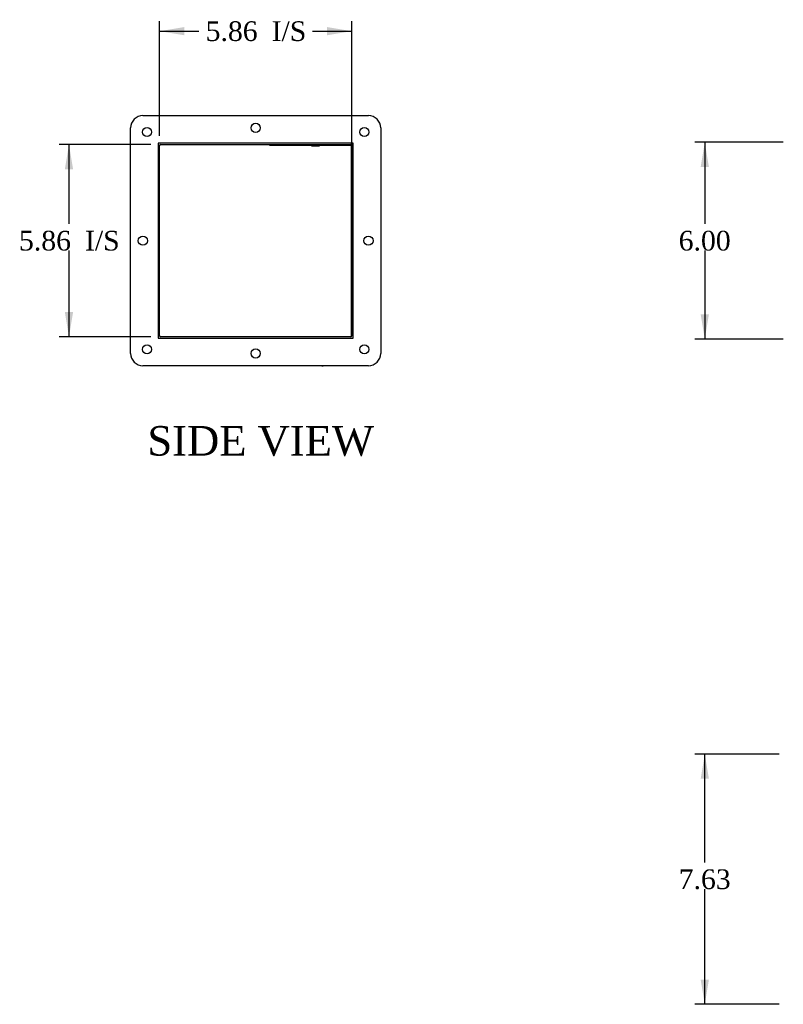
# Model space of a CAD drawing. Header units: inches. Extents: x 4 to 119, y 6 to 79.
# Tile 1 of 5: x 4 to 27, y 7 to 37. Entities that reach past the tile are written whole.
import ezdxf
from ezdxf.enums import TextEntityAlignment as Align

# ---------------------------------------------------------------- set-up
doc = ezdxf.new("R2010")
doc.units = ezdxf.units.IN
doc.header["$MEASUREMENT"] = 0
for name, color, linetype in [('COM49246', 7, 'CONTINUOUS'), ('COM50027', 7, 'CONTINUOUS'), ('COM71025', 7, 'CONTINUOUS'), ('DEFAULT', 7, 'CONTINUOUS'), ('GSK11095', 7, 'CONTINUOUS'), ('QLB30098', 7, 'CONTINUOUS'), ('SCS19419', 7, 'CONTINUOUS')]:
    doc.layers.add(name, color=color, linetype=linetype)
doc.styles.add('SEACAD_TIMES_NEW_ROMAN', font='times.ttf')

# ---------------------------------------------------------------- blocks, each defined once
blk = doc.blocks.new('GDIMGGROUP1')
at = {"layer": 'DEFAULT', "linetype": 'Continuous'}
for points in [[(24.799, 32.594), (25.049, 32.594), (24.924, 33.344)], [(24.799, 28.094), (24.924, 27.344), (25.049, 28.094)]]:
    blk.add_hatch(color=136, dxfattribs=at).paths.add_polyline_path(points)
at = {"layer": 'DEFAULT', "color": 136, "linetype": 'Continuous'}
for p, q in [((27.318, 33.344), (24.624, 33.344)), ((24.924, 33.344), (24.924, 30.854)), ((24.924, 30.044), (24.924, 27.344)), ((27.318, 27.344), (24.624, 27.344))]:
    blk.add_line(p, q, dxfattribs=at)
at = {"layer": 'DEFAULT', "color": 136, "linetype": 'Continuous', "style": 'SEACAD_TIMES_NEW_ROMAN'}
blk.add_text('6.00', height=0.6, dxfattribs=at).set_placement((24.128, 30.644), align=Align.TOP_LEFT)
blk = doc.blocks.new('GDIMGGROUP5')
at = {"layer": 'DEFAULT', "linetype": 'Continuous'}
for points in [[(5.415, 32.522), (5.665, 32.522), (5.54, 33.272)], [(5.415, 28.166), (5.54, 27.416), (5.665, 28.166)]]:
    blk.add_hatch(color=136, dxfattribs=at).paths.add_polyline_path(points)
at = {"layer": 'DEFAULT', "color": 136, "linetype": 'Continuous'}
for p, q in [((8.039, 33.272), (5.24, 33.272)), ((5.54, 33.272), (5.54, 30.854)), ((5.54, 30.044), (5.54, 27.416)), ((8.039, 27.416), (5.24, 27.416))]:
    blk.add_line(p, q, dxfattribs=at)
at = {"layer": 'DEFAULT', "color": 136, "linetype": 'Continuous', "style": 'SEACAD_TIMES_NEW_ROMAN'}
for s, p in [('5.86', (4.015, 30.644)), ('I/S', (6.028, 30.644))]:
    blk.add_text(s, height=0.6, dxfattribs=at).set_placement(p, align=Align.TOP_LEFT)
blk = doc.blocks.new('GDIMGGROUP11')
at = {"layer": 'DEFAULT', "linetype": 'Continuous'}
for points in [[(24.799, 13.941), (25.049, 13.941), (24.924, 14.691)], [(24.799, 7.816), (24.924, 7.066), (25.049, 7.816)]]:
    blk.add_hatch(color=136, dxfattribs=at).paths.add_polyline_path(points)
at = {"layer": 'DEFAULT', "color": 136, "linetype": 'Continuous'}
for p, q in [((27.193, 14.691), (24.624, 14.691)), ((24.924, 11.389), (24.924, 14.691)), ((24.924, 7.066), (24.924, 10.579)), ((27.193, 7.066), (24.624, 7.066))]:
    blk.add_line(p, q, dxfattribs=at)
at = {"layer": 'DEFAULT', "color": 136, "linetype": 'Continuous', "style": 'SEACAD_TIMES_NEW_ROMAN'}
blk.add_text('7.63', height=0.6, dxfattribs=at).set_placement((24.128, 11.179), align=Align.TOP_LEFT)
blk = doc.blocks.new('GDIMGGROUP12')
at = {"layer": 'DEFAULT', "linetype": 'Continuous'}
for points in [[(9.053, 36.855), (8.303, 36.73), (9.053, 36.605)], [(13.409, 36.855), (13.409, 36.605), (14.159, 36.73)]]:
    blk.add_hatch(color=136, dxfattribs=at).paths.add_polyline_path(points)
at = {"layer": 'DEFAULT', "color": 136, "linetype": 'Continuous'}
for p, q in [((8.303, 33.536), (8.303, 37.03)), ((14.159, 32.988), (14.159, 37.03)), ((8.303, 36.73), (9.496, 36.73)), ((12.967, 36.73), (14.159, 36.73))]:
    blk.add_line(p, q, dxfattribs=at)
at = {"layer": 'DEFAULT', "color": 136, "linetype": 'Continuous', "style": 'SEACAD_TIMES_NEW_ROMAN'}
for s, p in [('5.86', (9.706, 37.03)), ('I/S', (11.719, 37.03))]:
    blk.add_text(s, height=0.6, dxfattribs=at).set_placement(p, align=Align.TOP_LEFT)

msp = doc.modelspace()

# ---------------------------------------------------------------- linework, layer by layer
at = {"layer": 'COM49246', "color": 7, "linetype": 'Continuous'}
for p, q in [((8.303, 27.452), (8.303, 33.236)), ((8.339, 33.272), (14.123, 33.272)), ((14.159, 33.236), (14.159, 32.719)), ((14.159, 32.719), (14.2, 32.719)), ((14.159, 27.969), (14.159, 27.452)), ((14.159, 27.969), (14.2, 27.969)), ((14.123, 27.416), (8.339, 27.416))]:
    msp.add_line(p, q, dxfattribs=at)
for centre, start, end in [((8.339, 33.236), 90, 180), ((14.123, 33.236), 0, 90), ((8.339, 27.452), 180, 270), ((14.123, 27.452), 270, 0)]:
    msp.add_arc(centre, 0.036, start, end, dxfattribs=at)
at = {"layer": 'COM50027', "color": 7, "linetype": 'Continuous'}
for p, q in [((14.159, 28), (14.159, 32.688)), ((14.2, 32.688), (14.159, 32.688)), ((14.2, 28), (14.159, 28))]:
    msp.add_line(p, q, dxfattribs=at)
at = {"layer": 'COM71025', "color": 7, "linetype": 'Continuous'}
for p, q in [((7.794, 34.156), (14.669, 34.156)), ((7.419, 26.906), (7.419, 33.781)), ((15.044, 33.781), (15.044, 26.906)), ((8.263, 33.312), (8.263, 27.375)), ((14.2, 33.312), (8.263, 33.312)), ((14.2, 27.375), (14.2, 33.312)), ((8.263, 27.375), (14.2, 27.375)), ((14.669, 26.531), (7.794, 26.531))]:
    msp.add_line(p, q, dxfattribs=at)
for centre in [(11.232, 33.781), (7.919, 33.656), (14.544, 33.656), (7.794, 30.343), (14.669, 30.343), (7.919, 27.031), (11.232, 26.906), (14.544, 27.031)]:
    msp.add_circle(centre, 0.141, dxfattribs=at)
for centre, start, end in [((7.794, 33.781), 90, 180), ((14.669, 33.781), 0, 90), ((7.794, 26.906), 180, 270), ((14.669, 26.906), 270, 0)]:
    msp.add_arc(centre, 0.375, start, end, dxfattribs=at)
at = {"layer": 'GSK11095', "color": 7, "linetype": 'Continuous'}
for p, q in [((14.144, 33.265), (14.144, 32.709)), ((14.144, 32.709), (14.2, 32.709)), ((14.144, 32.709), (14.2, 32.709)), ((14.144, 32.709), (14.144, 32.709)), ((14.144, 32.709), (14.144, 27.979)), ((14.144, 27.979), (14.2, 27.979)), ((14.144, 27.979), (14.144, 27.979)), ((14.2, 27.978), (14.144, 27.978)), ((14.144, 27.978), (14.144, 27.422))]:
    msp.add_line(p, q, dxfattribs=at)
at = {"layer": 'QLB30098', "color": 7, "linetype": 'Continuous'}
for p, q in [((11.659, 33.242), (11.659, 33.272)), ((12.034, 33.242), (11.659, 33.242)), ((13.784, 33.242), (12.034, 33.242)), ((12.929, 33.232), (12.929, 33.242)), ((12.929, 33.232), (12.943, 33.232)), ((12.943, 33.242), (12.943, 33.231)), ((12.943, 33.232), (13.179, 33.232)), ((12.947, 33.232), (12.947, 33.231)), ((13.024, 33.232), (13.024, 33.231)), ((13.153, 33.231), (13.153, 33.232)), ((13.179, 33.231), (13.179, 33.242)), ((14.144, 33.242), (13.784, 33.242))]:
    msp.add_line(p, q, dxfattribs=at)
at = {"layer": 'SCS19419', "color": 7, "linetype": 'Continuous'}
msp.add_line((13.279, 26.525), (13.28, 26.527), dxfattribs=at)
msp.add_arc((13.285, 26.645), 0.12, 252.4506, 267.0243, dxfattribs=at)
msp.add_open_spline([(13.28, 26.527), (13.28, 26.527), (13.281, 26.527), (13.285, 26.527), (13.288, 26.528), (13.291, 26.528)], degree=3, knots=[0, 0, 0, 0, 0.5, 0.5, 1, 1, 1, 1], dxfattribs=at)
msp.add_open_spline([(13.312, 26.53), (13.305, 26.529), (13.298, 26.528), (13.291, 26.528)], degree=3, dxfattribs=at)

# ---------------------------------------------------------------- block references
at = {"layer": 'DEFAULT'}
for name in ['GDIMGGROUP12', 'GDIMGGROUP1', 'GDIMGGROUP5', 'GDIMGGROUP11']:
    msp.add_blockref(name, (0, 0), dxfattribs=at)

# ---------------------------------------------------------------- texts
at = {"layer": 'DEFAULT', "color": 136, "linetype": 'Continuous', "style": 'SEACAD_TIMES_NEW_ROMAN'}
msp.add_text('SIDE VIEW', height=0.9, dxfattribs=at).set_placement((7.931, 24.693), align=Align.TOP_LEFT)

doc.saveas('drawing.dxf')
